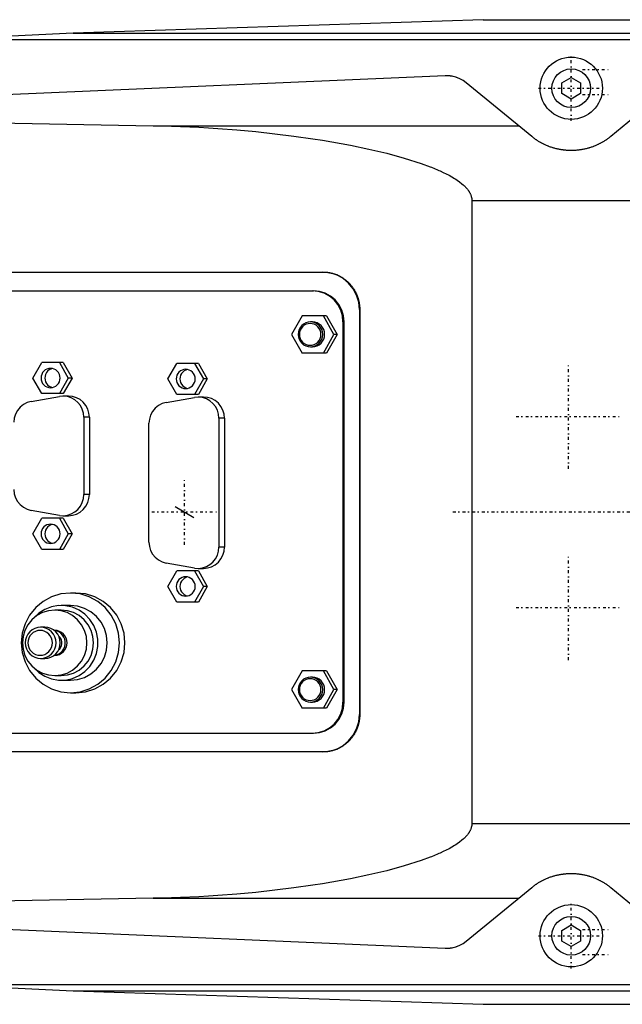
# Model space of a CAD drawing. Extents: x -906 to 186, y -120 to 120.
# Tile 3 of 5: x -613 to -517, y -79 to 79. Entities that reach past the tile are written whole.
import ezdxf

# ---------------------------------------------------------------- set-up
doc = ezdxf.new("R2010")
doc.units = 0
doc.linetypes.add('CENTER', pattern=[1.5, 0.45, -0.5, 0.05, -0.5])
for name, color, linetype in [('AM_0', 7, 'CONTINUOUS'), ('AM_10', 7, 'CONTINUOUS'), ('AM_7', 7, 'CENTER')]:
    doc.layers.add(name, color=color, linetype=linetype)

msp = doc.modelspace()

# ---------------------------------------------------------------- linework, layer by layer
at = {"layer": 'AM_0', "color": 7, "linetype": 'CONTINUOUS'}
for p, q in [((-539.11, 79), (-604.88, 76.83)), ((-539.11, 79), (-407, 79)), ((-604.88, 76.83), (-625.92, 75.83)), ((-604.88, 76.83), (-388.61, 76.83)), ((-625.92, 75.83), (-384.85, 75.83)), ((-545.22, 70), (-775.22, 60)), ((-526.5, 68.87), (-525, 69.73)), ((-525, 69.73), (-523.5, 68.87)), ((-531.34, 60.27), (-541.83, 68.87)), ((-526.5, 67.13), (-526.5, 68.87)), ((-523.5, 68.87), (-523.5, 67.13)), ((-508.17, 68.87), (-518.66, 60.27)), ((-525, 66.27), (-526.5, 67.13)), ((-523.5, 67.13), (-525, 66.27)), ((-689.33, 63.73), (-592.03, 61.98)), ((-592.03, 61.98), (-533.43, 61.98)), ((-540.94, 50), (-413.33, 50)), ((-540.94, 50), (-540.94, -50)), ((-661.38, 38.5), (-564.78, 38.5)), ((-660.08, 35.5), (-566.35, 35.5)), ((-558.96, 32.5), (-558.91, 32.5)), ((-558.96, 32.5), (-558.96, -32.5)), ((-558.91, 32.5), (-558.91, -32.5)), ((-568.17, 31.5), (-569.87, 28.5)), ((-564.27, 31.5), (-568.17, 31.5)), ((-566.51, 30.5), (-566.82, 30.5)), ((-563.05, 28.5), (-564.75, 31.5)), ((-564.27, 31.5), (-562.56, 28.5)), ((-561.6, 30.5), (-561.6, -30.5)), ((-561.6, 30.5), (-561.42, 30.5)), ((-561.42, -30.5), (-561.42, 30.5)), ((-569.87, 28.5), (-568.17, 25.5)), ((-564.75, 25.5), (-563.05, 28.5)), ((-562.56, 28.5), (-564.27, 25.5)), ((-562.56, 28.5), (-563.05, 28.5)), ((-564.27, 25.5), (-568.17, 25.5)), ((-566.82, 26.5), (-566.51, 26.5)), ((-611.33, 21.5), (-609.91, 24)), ((-606.46, 24), (-609.91, 24)), ((-607.07, 24), (-605.65, 21.5)), ((-606.46, 24), (-605.04, 21.5)), ((-589.67, 21.35), (-588.24, 23.85)), ((-584.79, 23.85), (-588.24, 23.85)), ((-585.4, 23.85), (-583.98, 21.35)), ((-584.79, 23.85), (-583.37, 21.35)), ((-609.91, 19), (-611.33, 21.5)), ((-605.65, 21.5), (-607.07, 19)), ((-605.04, 21.5), (-606.46, 19)), ((-605.04, 21.5), (-605.65, 21.5)), ((-588.24, 18.85), (-589.67, 21.35)), ((-583.98, 21.35), (-585.4, 18.85)), ((-583.37, 21.35), (-584.79, 18.85)), ((-583.37, 21.35), (-583.98, 21.35)), ((-606.46, 19), (-609.91, 19)), ((-611.61, 17.74), (-607.08, 18.55)), ((-605.62, 18.6), (-606.5, 18.6)), ((-589.95, 17.59), (-585.42, 18.4)), ((-584.79, 18.85), (-588.24, 18.85)), ((-583.95, 18.45), (-584.84, 18.45)), ((-603.15, 15.2), (-603.15, 2.8)), ((-602.27, 15.2), (-603.15, 15.2)), ((-602.27, 15.2), (-602.27, 2.8)), ((-592.71, -4.84), (-592.71, 14.24)), ((-581.49, 15.05), (-581.49, -5.65)), ((-580.6, 15.05), (-581.49, 15.05)), ((-580.6, 15.05), (-580.6, -5.65)), ((-602.27, 2.8), (-603.15, 2.8)), ((-607.08, -0.55), (-611.61, 0.26)), ((-611.33, -3.5), (-609.91, -1)), ((-606.46, -1), (-609.91, -1)), ((-607.07, -1), (-605.65, -3.5)), ((-606.5, -0.6), (-605.62, -0.6)), ((-606.46, -1), (-605.04, -3.5)), ((-609.91, -6), (-611.33, -3.5)), ((-605.65, -3.5), (-607.07, -6)), ((-605.04, -3.5), (-606.46, -6)), ((-605.04, -3.5), (-605.65, -3.5)), ((-606.46, -6), (-609.91, -6)), ((-580.6, -5.65), (-581.49, -5.65)), ((-585.42, -9), (-589.95, -8.19)), ((-589.67, -11.95), (-588.24, -9.45)), ((-584.79, -9.45), (-588.24, -9.45)), ((-585.4, -9.45), (-583.98, -11.95)), ((-584.84, -9.05), (-583.95, -9.05)), ((-584.79, -9.45), (-583.37, -11.95)), ((-588.24, -14.45), (-589.67, -11.95)), ((-583.98, -11.95), (-585.4, -14.45)), ((-583.37, -11.95), (-584.79, -14.45)), ((-583.37, -11.95), (-583.98, -11.95)), ((-604.43, -13), (-605.3, -13)), ((-606.78, -15.75), (-607.82, -15.75)), ((-605.3, -15), (-606.78, -15)), ((-584.79, -14.45), (-588.24, -14.45)), ((-609.4, -18.5), (-610.08, -18.5)), ((-607.82, -19), (-607.92, -19)), ((-610.08, -23.5), (-609.4, -23.5)), ((-607.92, -23), (-607.82, -23)), ((-607.82, -26.25), (-606.78, -26.25)), ((-568.17, -25.5), (-569.87, -28.5)), ((-564.27, -25.5), (-568.17, -25.5)), ((-566.51, -26.5), (-566.82, -26.5)), ((-563.05, -28.5), (-564.75, -25.5)), ((-564.27, -25.5), (-562.56, -28.5)), ((-606.78, -27), (-605.3, -27)), ((-605.3, -29), (-604.43, -29)), ((-569.87, -28.5), (-568.17, -31.5)), ((-564.75, -31.5), (-563.05, -28.5)), ((-562.56, -28.5), (-564.27, -31.5)), ((-562.56, -28.5), (-563.05, -28.5)), ((-564.27, -31.5), (-568.17, -31.5)), ((-566.82, -30.5), (-566.51, -30.5)), ((-561.6, -30.5), (-561.42, -30.5)), ((-558.96, -32.5), (-558.91, -32.5)), ((-660.08, -35.5), (-566.35, -35.5)), ((-564.78, -38.5), (-661.38, -38.5)), ((-540.94, -50), (-413.33, -50)), ((-775.22, -60), (-545.22, -70)), ((-541.83, -68.87), (-531.34, -60.27)), ((-518.66, -60.27), (-508.17, -68.87)), ((-592.03, -61.98), (-689.33, -63.73)), ((-592.03, -61.98), (-533.43, -61.98)), ((-526.5, -67.13), (-525, -66.27)), ((-525, -66.27), (-523.5, -67.13)), ((-526.5, -68.87), (-526.5, -67.13)), ((-523.5, -67.13), (-523.5, -68.87)), ((-525, -69.73), (-526.5, -68.87)), ((-523.5, -68.87), (-525, -69.73)), ((-625.92, -75.83), (-604.88, -76.83)), ((-625.92, -75.83), (-384.85, -75.83)), ((-604.88, -76.83), (-388.61, -76.83)), ((-604.88, -76.83), (-539.11, -79)), ((-539.11, -79), (-407, -79))]:
    msp.add_line(p, q, dxfattribs=at)
for points in [[(-558.96, 32.5), (-559.07, 33.67), (-559.41, 34.8), (-559.96, 35.83), (-560.69, 36.74), (-561.59, 37.49), (-562.61, 38.04), (-563.72, 38.38), (-564.87, 38.5)], [(-561.6, 30.5), (-561.69, 31.48), (-561.97, 32.41), (-562.43, 33.28), (-563.04, 34.04), (-563.78, 34.66), (-564.63, 35.12), (-565.56, 35.4), (-566.52, 35.5)], [(-561.42, 30.5), (-561.52, 31.48), (-561.8, 32.41), (-562.25, 33.28), (-562.86, 34.04), (-563.61, 34.66), (-564.46, 35.12), (-565.38, 35.4), (-566.35, 35.5)], [(-566.51, 26.5), (-566.13, 26.54), (-565.76, 26.65), (-565.42, 26.84), (-565.12, 27.09), (-564.88, 27.39), (-564.69, 27.73), (-564.58, 28.11), (-564.54, 28.5), (-564.58, 28.89), (-564.69, 29.27), (-564.88, 29.61), (-565.12, 29.91), (-565.42, 30.16), (-565.76, 30.35), (-566.13, 30.46), (-566.51, 30.5)], [(-608.19, 23.02), (-608.47, 22.93), (-608.73, 22.79), (-608.96, 22.59), (-609.15, 22.36), (-609.29, 22.09), (-609.38, 21.8), (-609.41, 21.5), (-609.38, 21.2), (-609.29, 20.91), (-609.15, 20.64), (-608.96, 20.41), (-608.73, 20.21), (-608.47, 20.07), (-608.19, 19.98)], [(-586.52, 22.87), (-586.8, 22.78), (-587.07, 22.64), (-587.3, 22.44), (-587.49, 22.21), (-587.63, 21.94), (-587.71, 21.65), (-587.74, 21.35), (-587.71, 21.05), (-587.63, 20.76), (-587.49, 20.49), (-587.3, 20.26), (-587.07, 20.06), (-586.8, 19.92), (-586.52, 19.83)], [(-611.61, 17.74), (-612.26, 17.55), (-612.85, 17.24), (-613.37, 16.82), (-613.8, 16.3), (-614.12, 15.71), (-614.31, 15.06), (-614.38, 14.39)], [(-603.15, 15.2), (-603.22, 15.85), (-603.4, 16.48), (-603.7, 17.07), (-604.11, 17.58), (-604.61, 18), (-605.18, 18.32), (-605.79, 18.52), (-606.44, 18.6), (-607.08, 18.55)], [(-602.27, 15.2), (-602.33, 15.86), (-602.52, 16.5), (-602.83, 17.09), (-603.25, 17.6), (-603.76, 18.03), (-604.33, 18.34), (-604.96, 18.53), (-605.62, 18.6)], [(-589.95, 17.59), (-590.59, 17.4), (-591.18, 17.09), (-591.7, 16.67), (-592.13, 16.15), (-592.45, 15.56), (-592.65, 14.91), (-592.71, 14.24)], [(-581.49, 15.05), (-581.55, 15.7), (-581.74, 16.33), (-582.04, 16.92), (-582.45, 17.43), (-582.94, 17.85), (-583.51, 18.17), (-584.13, 18.37), (-584.77, 18.45), (-585.42, 18.4)], [(-580.6, 15.05), (-580.67, 15.71), (-580.86, 16.35), (-581.17, 16.94), (-581.58, 17.45), (-582.09, 17.88), (-582.67, 18.19), (-583.3, 18.38), (-583.95, 18.45)], [(-614.38, 3.61), (-614.31, 2.94), (-614.12, 2.29), (-613.8, 1.7), (-613.37, 1.18), (-612.85, 0.76), (-612.26, 0.45), (-611.61, 0.26)], [(-607.08, -0.55), (-606.44, -0.6), (-605.79, -0.52), (-605.18, -0.32), (-604.61, 0), (-604.11, 0.42), (-603.7, 0.93), (-603.4, 1.52), (-603.22, 2.15), (-603.15, 2.8)], [(-605.62, -0.6), (-604.96, -0.53), (-604.33, -0.34), (-603.76, -0.03), (-603.25, 0.4), (-602.83, 0.91), (-602.52, 1.5), (-602.33, 2.14), (-602.27, 2.8)], [(-608.19, -1.98), (-608.47, -2.07), (-608.73, -2.21), (-608.96, -2.41), (-609.15, -2.64), (-609.29, -2.91), (-609.38, -3.2), (-609.41, -3.5), (-609.38, -3.8), (-609.29, -4.09), (-609.15, -4.36), (-608.96, -4.59), (-608.73, -4.79), (-608.47, -4.93), (-608.19, -5.02)], [(-592.71, -4.84), (-592.65, -5.51), (-592.45, -6.16), (-592.13, -6.75), (-591.7, -7.27), (-591.18, -7.69), (-590.59, -8), (-589.95, -8.19)], [(-585.42, -9), (-584.77, -9.05), (-584.13, -8.97), (-583.51, -8.77), (-582.94, -8.45), (-582.45, -8.03), (-582.04, -7.52), (-581.74, -6.93), (-581.55, -6.3), (-581.49, -5.65)], [(-583.95, -9.05), (-583.3, -8.98), (-582.67, -8.79), (-582.09, -8.48), (-581.58, -8.05), (-581.17, -7.54), (-580.86, -6.95), (-580.67, -6.31), (-580.6, -5.65)], [(-586.52, -10.43), (-586.8, -10.52), (-587.07, -10.66), (-587.3, -10.86), (-587.49, -11.09), (-587.63, -11.36), (-587.71, -11.65), (-587.74, -11.95), (-587.71, -12.25), (-587.63, -12.54), (-587.49, -12.81), (-587.3, -13.04), (-587.07, -13.24), (-586.8, -13.38), (-586.52, -13.47)], [(-604.43, -29), (-602.9, -28.85), (-601.42, -28.39), (-600.06, -27.65), (-598.86, -26.66), (-597.88, -25.44), (-597.16, -24.06), (-596.71, -22.56), (-596.56, -21), (-596.71, -19.44), (-597.16, -17.94), (-597.88, -16.56), (-598.86, -15.34), (-600.06, -14.35), (-601.42, -13.61), (-602.9, -13.15), (-604.43, -13)], [(-611.23, -24.95), (-610.39, -25.75), (-609.43, -26.36), (-608.36, -26.78), (-607.23, -26.98), (-606.09, -26.96), (-604.97, -26.71), (-603.92, -26.25), (-602.98, -25.59), (-602.18, -24.77), (-601.55, -23.8), (-601.12, -22.72), (-600.9, -21.58), (-600.9, -20.42), (-601.12, -19.28), (-601.55, -18.2), (-602.18, -17.23), (-602.98, -16.41), (-603.92, -15.75), (-604.97, -15.29), (-606.09, -15.04), (-607.23, -15.02), (-608.36, -15.22), (-609.43, -15.64), (-610.39, -16.25), (-611.23, -17.05)], [(-606.78, -26.25), (-605.77, -26.15), (-604.8, -25.85), (-603.91, -25.37), (-603.12, -24.71), (-602.48, -23.92), (-602, -23.01), (-601.71, -22.02), (-601.61, -21), (-601.71, -19.98), (-602, -18.99), (-602.48, -18.08), (-603.12, -17.29), (-603.91, -16.63), (-604.8, -16.15), (-605.77, -15.85), (-606.78, -15.75)], [(-605.3, -27), (-604.15, -26.88), (-603.04, -26.54), (-602.02, -25.99), (-601.12, -25.24), (-600.39, -24.33), (-599.84, -23.3), (-599.51, -22.17), (-599.39, -21), (-599.51, -19.83), (-599.84, -18.7), (-600.39, -17.67), (-601.12, -16.76), (-602.02, -16.01), (-603.04, -15.46), (-604.15, -15.12), (-605.3, -15)], [(-609.4, -23.5), (-608.92, -23.45), (-608.46, -23.31), (-608.03, -23.08), (-607.66, -22.77), (-607.35, -22.39), (-607.13, -21.96), (-606.99, -21.49), (-606.94, -21), (-606.99, -20.51), (-607.13, -20.04), (-607.35, -19.61), (-607.66, -19.23), (-608.03, -18.92), (-608.46, -18.69), (-608.92, -18.55), (-609.4, -18.5)], [(-607.91, -22.99), (-607.53, -22.91), (-607.18, -22.76), (-606.86, -22.54), (-606.59, -22.26), (-606.38, -21.94), (-606.23, -21.58), (-606.16, -21.2), (-606.16, -20.8), (-606.23, -20.42), (-606.38, -20.06), (-606.59, -19.74), (-606.86, -19.46), (-607.18, -19.24), (-607.53, -19.09), (-607.91, -19.01)], [(-607.82, -23), (-607.44, -22.96), (-607.07, -22.85), (-606.73, -22.66), (-606.43, -22.41), (-606.18, -22.11), (-606, -21.77), (-605.89, -21.39), (-605.85, -21), (-605.89, -20.61), (-606, -20.23), (-606.18, -19.89), (-606.43, -19.59), (-606.73, -19.34), (-607.07, -19.15), (-607.44, -19.04), (-607.82, -19)], [(-607.21, -22.14), (-607.01, -21.94), (-606.86, -21.69), (-606.75, -21.43), (-606.7, -21.14), (-606.7, -20.86), (-606.75, -20.57), (-606.86, -20.31), (-607.01, -20.06), (-607.21, -19.86)], [(-566.51, -30.5), (-566.13, -30.46), (-565.76, -30.35), (-565.42, -30.16), (-565.12, -29.91), (-564.88, -29.61), (-564.69, -29.27), (-564.58, -28.89), (-564.54, -28.5), (-564.58, -28.11), (-564.69, -27.73), (-564.88, -27.39), (-565.12, -27.09), (-565.42, -26.84), (-565.76, -26.65), (-566.13, -26.54), (-566.51, -26.5)], [(-566.52, -35.5), (-565.56, -35.4), (-564.63, -35.12), (-563.78, -34.66), (-563.04, -34.04), (-562.43, -33.28), (-561.97, -32.41), (-561.69, -31.48), (-561.6, -30.5)], [(-566.35, -35.5), (-565.38, -35.4), (-564.46, -35.12), (-563.61, -34.66), (-562.86, -34.04), (-562.25, -33.28), (-561.8, -32.41), (-561.52, -31.48), (-561.42, -30.5)], [(-564.87, -38.5), (-563.72, -38.38), (-562.61, -38.04), (-561.59, -37.49), (-560.69, -36.74), (-559.96, -35.83), (-559.41, -34.8), (-559.07, -33.67), (-558.96, -32.5)]]:
    msp.add_lwpolyline(points, dxfattribs=at)
for points in [[(-566.82, 30.5), (-567.2, 30.46), (-567.57, 30.35), (-567.91, 30.16), (-568.21, 29.91), (-568.45, 29.61), (-568.64, 29.27), (-568.75, 28.89), (-568.79, 28.5), (-568.75, 28.11), (-568.64, 27.73), (-568.45, 27.39), (-568.21, 27.09), (-567.91, 26.84), (-567.57, 26.65), (-567.2, 26.54), (-566.82, 26.5), (-566.43, 26.54), (-566.06, 26.65), (-565.72, 26.84), (-565.42, 27.09), (-565.18, 27.39), (-565, 27.73), (-564.88, 28.11), (-564.85, 28.5), (-564.88, 28.89), (-565, 29.27), (-565.18, 29.61), (-565.42, 29.91), (-565.72, 30.16), (-566.06, 30.35), (-566.43, 30.46)], [(-566.86, 26.75), (-566.52, 26.78), (-566.2, 26.88), (-565.9, 27.04), (-565.64, 27.26), (-565.43, 27.53), (-565.27, 27.83), (-565.17, 28.16), (-565.14, 28.5), (-565.17, 28.84), (-565.27, 29.17), (-565.43, 29.47), (-565.64, 29.74), (-565.9, 29.96), (-566.2, 30.12), (-566.52, 30.22), (-566.86, 30.25), (-567.2, 30.22), (-567.52, 30.12), (-567.82, 29.96), (-568.08, 29.74), (-568.29, 29.47), (-568.45, 29.17), (-568.55, 28.84), (-568.58, 28.5), (-568.55, 28.16), (-568.45, 27.83), (-568.29, 27.53), (-568.08, 27.26), (-567.82, 27.04), (-567.52, 26.88), (-567.2, 26.78)], [(-608.49, 23.05), (-608.79, 23.02), (-609.07, 22.93), (-609.34, 22.79), (-609.57, 22.6), (-609.76, 22.36), (-609.9, 22.09), (-609.99, 21.8), (-610.02, 21.5), (-609.99, 21.2), (-609.9, 20.91), (-609.76, 20.64), (-609.57, 20.4), (-609.34, 20.21), (-609.07, 20.07), (-608.79, 19.98), (-608.49, 19.95), (-608.19, 19.98), (-607.9, 20.07), (-607.64, 20.21), (-607.41, 20.4), (-607.22, 20.64), (-607.08, 20.91), (-606.99, 21.2), (-606.96, 21.5), (-606.99, 21.8), (-607.08, 22.09), (-607.22, 22.36), (-607.41, 22.6), (-607.64, 22.79), (-607.9, 22.93), (-608.19, 23.02)], [(-586.82, 22.9), (-587.12, 22.87), (-587.41, 22.78), (-587.67, 22.64), (-587.9, 22.45), (-588.09, 22.21), (-588.23, 21.94), (-588.32, 21.65), (-588.35, 21.35), (-588.32, 21.05), (-588.23, 20.76), (-588.09, 20.49), (-587.9, 20.25), (-587.67, 20.06), (-587.41, 19.92), (-587.12, 19.83), (-586.82, 19.8), (-586.53, 19.83), (-586.24, 19.92), (-585.98, 20.06), (-585.74, 20.25), (-585.55, 20.49), (-585.41, 20.76), (-585.33, 21.05), (-585.3, 21.35), (-585.33, 21.65), (-585.41, 21.94), (-585.55, 22.21), (-585.74, 22.45), (-585.98, 22.64), (-586.24, 22.78), (-586.53, 22.87)], [(-608.49, -1.95), (-608.79, -1.98), (-609.07, -2.07), (-609.34, -2.21), (-609.57, -2.4), (-609.76, -2.64), (-609.9, -2.91), (-609.99, -3.2), (-610.02, -3.5), (-609.99, -3.8), (-609.9, -4.09), (-609.76, -4.36), (-609.57, -4.6), (-609.34, -4.79), (-609.07, -4.93), (-608.79, -5.02), (-608.49, -5.05), (-608.19, -5.02), (-607.9, -4.93), (-607.64, -4.79), (-607.41, -4.6), (-607.22, -4.36), (-607.08, -4.09), (-606.99, -3.8), (-606.96, -3.5), (-606.99, -3.2), (-607.08, -2.91), (-607.22, -2.64), (-607.41, -2.4), (-607.64, -2.21), (-607.9, -2.07), (-608.19, -1.98)], [(-586.82, -10.4), (-587.12, -10.43), (-587.41, -10.52), (-587.67, -10.66), (-587.9, -10.85), (-588.09, -11.09), (-588.23, -11.36), (-588.32, -11.65), (-588.35, -11.95), (-588.32, -12.25), (-588.23, -12.54), (-588.09, -12.81), (-587.9, -13.05), (-587.67, -13.24), (-587.41, -13.38), (-587.12, -13.47), (-586.82, -13.5), (-586.53, -13.47), (-586.24, -13.38), (-585.98, -13.24), (-585.74, -13.05), (-585.55, -12.81), (-585.41, -12.54), (-585.33, -12.25), (-585.3, -11.95), (-585.33, -11.65), (-585.41, -11.36), (-585.55, -11.09), (-585.74, -10.85), (-585.98, -10.66), (-586.24, -10.52), (-586.53, -10.43)], [(-605.3, -29), (-603.77, -28.85), (-602.29, -28.39), (-600.93, -27.65), (-599.73, -26.66), (-598.75, -25.44), (-598.02, -24.06), (-597.58, -22.56), (-597.42, -21), (-597.58, -19.44), (-598.02, -17.94), (-598.75, -16.56), (-599.73, -15.34), (-600.93, -14.35), (-602.29, -13.61), (-603.77, -13.15), (-605.3, -13), (-606.84, -13.15), (-608.32, -13.61), (-609.68, -14.35), (-610.87, -15.34), (-611.85, -16.56), (-612.58, -17.94), (-613.03, -19.44), (-613.18, -21), (-613.03, -22.56), (-612.58, -24.06), (-611.85, -25.44), (-610.87, -26.66), (-609.68, -27.65), (-608.32, -28.39), (-606.84, -28.85)], [(-607.82, -26.25), (-606.81, -26.15), (-605.84, -25.85), (-604.95, -25.37), (-604.16, -24.71), (-603.52, -23.92), (-603.04, -23.01), (-602.75, -22.02), (-602.65, -21), (-602.75, -19.98), (-603.04, -18.99), (-603.52, -18.08), (-604.16, -17.29), (-604.95, -16.63), (-605.84, -16.15), (-606.81, -15.85), (-607.82, -15.75), (-608.83, -15.85), (-609.8, -16.15), (-610.69, -16.63), (-611.48, -17.29), (-612.12, -18.08), (-612.6, -18.99), (-612.89, -19.98), (-612.99, -21), (-612.89, -22.02), (-612.6, -23.01), (-612.12, -23.92), (-611.48, -24.71), (-610.69, -25.37), (-609.8, -25.85), (-608.83, -26.15)], [(-610.08, -23.5), (-609.6, -23.45), (-609.14, -23.31), (-608.71, -23.08), (-608.34, -22.77), (-608.03, -22.39), (-607.8, -21.96), (-607.66, -21.49), (-607.62, -21), (-607.66, -20.51), (-607.8, -20.04), (-608.03, -19.61), (-608.34, -19.23), (-608.71, -18.92), (-609.14, -18.69), (-609.6, -18.55), (-610.08, -18.5), (-610.56, -18.55), (-611.02, -18.69), (-611.45, -18.92), (-611.82, -19.23), (-612.13, -19.61), (-612.35, -20.04), (-612.49, -20.51), (-612.54, -21), (-612.49, -21.49), (-612.35, -21.96), (-612.13, -22.39), (-611.82, -22.77), (-611.45, -23.08), (-611.02, -23.31), (-610.56, -23.45)], [(-610.16, -19), (-610.55, -19.04), (-610.92, -19.15), (-611.26, -19.34), (-611.56, -19.59), (-611.8, -19.89), (-611.98, -20.23), (-612.1, -20.61), (-612.13, -21), (-612.1, -21.39), (-611.98, -21.77), (-611.8, -22.11), (-611.56, -22.41), (-611.26, -22.66), (-610.92, -22.85), (-610.55, -22.96), (-610.16, -23), (-609.78, -22.96), (-609.41, -22.85), (-609.07, -22.66), (-608.77, -22.41), (-608.53, -22.11), (-608.35, -21.77), (-608.23, -21.39), (-608.2, -21), (-608.23, -20.61), (-608.35, -20.23), (-608.53, -19.89), (-608.77, -19.59), (-609.07, -19.34), (-609.41, -19.15), (-609.78, -19.04)], [(-566.82, -26.5), (-567.2, -26.54), (-567.57, -26.65), (-567.91, -26.84), (-568.21, -27.09), (-568.45, -27.39), (-568.64, -27.73), (-568.75, -28.11), (-568.79, -28.5), (-568.75, -28.89), (-568.64, -29.27), (-568.45, -29.61), (-568.21, -29.91), (-567.91, -30.16), (-567.57, -30.35), (-567.2, -30.46), (-566.82, -30.5), (-566.43, -30.46), (-566.06, -30.35), (-565.72, -30.16), (-565.42, -29.91), (-565.18, -29.61), (-565, -29.27), (-564.88, -28.89), (-564.85, -28.5), (-564.88, -28.11), (-565, -27.73), (-565.18, -27.39), (-565.42, -27.09), (-565.72, -26.84), (-566.06, -26.65), (-566.43, -26.54)], [(-566.86, -30.25), (-566.52, -30.22), (-566.2, -30.12), (-565.9, -29.96), (-565.64, -29.74), (-565.43, -29.47), (-565.27, -29.17), (-565.17, -28.84), (-565.14, -28.5), (-565.17, -28.16), (-565.27, -27.83), (-565.43, -27.53), (-565.64, -27.26), (-565.9, -27.04), (-566.2, -26.88), (-566.52, -26.78), (-566.86, -26.75), (-567.2, -26.78), (-567.52, -26.88), (-567.82, -27.04), (-568.08, -27.26), (-568.29, -27.53), (-568.45, -27.83), (-568.55, -28.16), (-568.58, -28.5), (-568.55, -28.84), (-568.45, -29.17), (-568.29, -29.47), (-568.08, -29.74), (-567.82, -29.96), (-567.52, -30.12), (-567.2, -30.22)]]:
    msp.add_lwpolyline(points, close=True, dxfattribs=at)
for points in [[(-541.83, 68.87, 0), (-542.32, 69.22, 0), (-542.95, 69.56, 0), (-543.13, 69.64, 0), (-543.32, 69.71, 0), (-543.42, 69.74, 0), (-543.52, 69.77, 0), (-543.71, 69.83, 0), (-543.91, 69.88, 0), (-544.11, 69.92, 0), (-544.22, 69.94, 0), (-544.26, 69.94, 0), (-544.29, 69.95, 0), (-544.31, 69.95, 0), (-544.32, 69.95, 0), (-544.36, 69.96, 0), (-544.39, 69.96, 0), (-544.42, 69.97, 0), (-544.46, 69.97, 0), (-544.49, 69.97, 0), (-544.51, 69.98, 0), (-544.52, 69.98, 0), (-544.56, 69.98, 0), (-544.59, 69.98, 0), (-544.61, 69.98, 0), (-544.63, 69.99, 0), (-544.66, 69.99, 0), (-544.69, 69.99, 0), (-544.71, 69.99, 0), (-544.73, 69.99, 0), (-544.76, 69.99, 0), (-544.78, 70, 0), (-544.79, 70, 0), (-544.79, 70, 0), (-544.79, 70, 0), (-544.8, 70, 0), (-544.8, 70, 0), (-544.81, 70, 0), (-544.81, 70, 0), (-544.82, 70, 0), (-544.83, 70, 0), (-544.83, 70, 0), (-544.83, 70, 0), (-544.84, 70, 0), (-544.84, 70, 0), (-544.85, 70, 0), (-544.85, 70, 0), (-544.86, 70, 0), (-544.86, 70, 0), (-544.87, 70, 0), (-544.87, 70, 0), (-544.88, 70, 0), (-544.88, 70, 0), (-544.89, 70, 0), (-544.89, 70, 0), (-544.9, 70, 0), (-544.9, 70, 0), (-544.9, 70, 0), (-544.91, 70, 0), (-544.91, 70, 0), (-544.92, 70, 0), (-544.92, 70, 0), (-544.93, 70, 0), (-544.93, 70, 0), (-544.93, 70, 0), (-544.94, 70, 0), (-544.94, 70, 0), (-544.95, 70, 0), (-544.96, 70, 0), (-544.96, 70, 0), (-544.96, 70, 0), (-544.97, 70, 0), (-544.97, 70, 0), (-544.98, 70, 0), (-544.98, 70, 0), (-544.99, 70, 0), (-544.99, 70, 0), (-545, 70, 0), (-545, 70, 0), (-545.01, 70, 0), (-545.01, 70, 0), (-545.02, 70, 0), (-545.02, 70, 0), (-545.03, 70, 0), (-545.03, 70, 0), (-545.03, 70, 0), (-545.04, 70, 0), (-545.05, 70, 0), (-545.05, 70, 0), (-545.06, 70, 0), (-545.06, 70, 0), (-545.07, 70, 0), (-545.07, 70, 0), (-545.07, 70, 0), (-545.08, 70, 0), (-545.08, 70, 0), (-545.09, 70, 0), (-545.1, 70, 0), (-545.1, 70, 0), (-545.1, 70, 0), (-545.11, 70, 0), (-545.11, 70, 0), (-545.12, 70, 0), (-545.12, 70, 0), (-545.12, 70, 0), (-545.13, 70, 0), (-545.13, 70, 0), (-545.14, 70, 0), (-545.14, 70, 0), (-545.15, 70, 0), (-545.15, 70, 0), (-545.16, 70, 0), (-545.16, 70, 0), (-545.17, 70, 0), (-545.17, 70, 0), (-545.17, 70, 0), (-545.18, 70, 0), (-545.19, 70, 0), (-545.19, 70, 0), (-545.2, 70, 0), (-545.2, 70, 0), (-545.2, 70, 0), (-545.21, 70, 0), (-545.21, 70, 0), (-545.22, 70, 0)], [(-592.03, 61.98, 0), (-590.59, 61.96, 0), (-587.67, 61.87, 0), (-584.69, 61.74, 0), (-583.19, 61.65, 0), (-581.68, 61.55, 0), (-578.64, 61.32, 0), (-575.58, 61.04, 0), (-572.52, 60.71, 0), (-569.46, 60.33, 0), (-566.41, 59.9, 0), (-564.9, 59.66, 0), (-563.39, 59.41, 0), (-560.41, 58.86, 0), (-557.47, 58.25, 0), (-554.59, 57.57, 0), (-551.78, 56.8, 0), (-549.05, 55.93, 0), (-547.64, 55.41, 0), (-547.41, 55.32, 0), (-546.93, 55.13, 0), (-546.46, 54.93, 0), (-546.22, 54.82, 0), (-545.99, 54.72, 0), (-545.52, 54.5, 0), (-545.06, 54.27, 0), (-544.6, 54.03, 0), (-544.16, 53.79, 0), (-543.73, 53.53, 0), (-543.52, 53.39, 0), (-543.31, 53.26, 0), (-542.91, 52.97, 0), (-542.53, 52.67, 0), (-542.32, 52.49, 0), (-542.26, 52.44, 0), (-542.2, 52.38, 0), (-542.17, 52.36, 0), (-542.14, 52.33, 0), (-542.08, 52.27, 0), (-542.03, 52.21, 0), (-541.97, 52.15, 0), (-541.91, 52.09, 0), (-541.86, 52.03, 0), (-541.83, 52, 0), (-541.8, 51.97, 0), (-541.74, 51.91, 0), (-541.69, 51.84, 0), (-541.64, 51.78, 0), (-541.58, 51.71, 0), (-541.53, 51.64, 0), (-541.51, 51.61, 0), (-541.48, 51.57, 0), (-541.44, 51.5, 0), (-541.39, 51.43, 0), (-541.37, 51.4, 0), (-541.35, 51.36, 0), (-541.3, 51.29, 0), (-541.26, 51.21, 0), (-541.24, 51.18, 0), (-541.22, 51.14, 0), (-541.19, 51.06, 0), (-541.15, 50.99, 0), (-541.12, 50.91, 0), (-541.09, 50.83, 0), (-541.06, 50.76, 0), (-541.05, 50.72, 0), (-541.04, 50.68, 0), (-541.02, 50.6, 0), (-541, 50.52, 0), (-540.98, 50.44, 0), (-540.96, 50.36, 0), (-540.95, 50.28, 0), (-540.95, 50.24, 0), (-540.94, 50.2, 0), (-540.94, 50.12, 0), (-540.94, 50.04, 0), (-540.94, 50, 0)], [(-518.66, 60.27, 0), (-518.7, 60.24, 0), (-518.77, 60.18, 0), (-518.85, 60.12, 0), (-518.89, 60.09, 0), (-518.93, 60.06, 0), (-519.01, 59.99, 0), (-519.09, 59.93, 0), (-519.18, 59.87, 0), (-519.27, 59.8, 0), (-519.37, 59.74, 0), (-519.41, 59.71, 0), (-519.46, 59.67, 0), (-519.56, 59.61, 0), (-519.66, 59.55, 0), (-519.76, 59.48, 0), (-519.86, 59.42, 0), (-519.97, 59.36, 0), (-520.02, 59.33, 0), (-520.07, 59.3, 0), (-520.18, 59.24, 0), (-520.29, 59.18, 0), (-520.34, 59.15, 0), (-520.4, 59.12, 0), (-520.51, 59.07, 0), (-520.61, 59.01, 0), (-520.67, 58.99, 0), (-520.72, 58.96, 0), (-520.83, 58.91, 0), (-520.95, 58.86, 0), (-521.06, 58.81, 0), (-521.18, 58.76, 0), (-521.3, 58.71, 0), (-521.36, 58.69, 0), (-521.42, 58.66, 0), (-521.54, 58.62, 0), (-521.67, 58.57, 0), (-521.79, 58.53, 0), (-521.92, 58.49, 0), (-522.05, 58.44, 0), (-522.12, 58.42, 0), (-522.19, 58.4, 0), (-522.32, 58.37, 0), (-522.45, 58.33, 0), (-522.59, 58.3, 0), (-522.72, 58.26, 0), (-522.86, 58.23, 0), (-522.93, 58.22, 0), (-523, 58.2, 0), (-523.14, 58.18, 0), (-523.28, 58.15, 0), (-523.41, 58.13, 0), (-523.55, 58.11, 0), (-523.69, 58.09, 0), (-523.76, 58.08, 0), (-523.83, 58.07, 0), (-523.97, 58.05, 0), (-524.11, 58.04, 0), (-524.25, 58.03, 0), (-524.39, 58.02, 0), (-524.53, 58.01, 0), (-524.59, 58.01, 0), (-524.66, 58.01, 0), (-524.8, 58, 0), (-524.93, 58, 0), (-525, 58, 0), (-525.07, 58, 0), (-525.2, 58, 0), (-525.34, 58.01, 0), (-525.41, 58.01, 0), (-525.47, 58.01, 0), (-525.61, 58.02, 0), (-525.75, 58.03, 0), (-525.89, 58.04, 0), (-526.03, 58.05, 0), (-526.17, 58.07, 0), (-526.24, 58.08, 0), (-526.31, 58.09, 0), (-526.45, 58.11, 0), (-526.59, 58.13, 0), (-526.72, 58.15, 0), (-526.86, 58.18, 0), (-527, 58.2, 0), (-527.07, 58.22, 0), (-527.14, 58.23, 0), (-527.28, 58.26, 0), (-527.41, 58.3, 0), (-527.55, 58.33, 0), (-527.68, 58.37, 0), (-527.81, 58.4, 0), (-527.88, 58.42, 0), (-527.95, 58.44, 0), (-528.08, 58.49, 0), (-528.21, 58.53, 0), (-528.33, 58.57, 0), (-528.46, 58.62, 0), (-528.58, 58.66, 0), (-528.64, 58.69, 0), (-528.7, 58.71, 0), (-528.82, 58.76, 0), (-528.94, 58.81, 0), (-529.05, 58.86, 0), (-529.17, 58.91, 0), (-529.28, 58.96, 0), (-529.33, 58.99, 0), (-529.39, 59.01, 0), (-529.49, 59.07, 0), (-529.6, 59.12, 0), (-529.66, 59.15, 0), (-529.71, 59.18, 0), (-529.82, 59.24, 0), (-529.93, 59.3, 0), (-529.98, 59.33, 0), (-530.03, 59.36, 0), (-530.14, 59.42, 0), (-530.24, 59.48, 0), (-530.34, 59.55, 0), (-530.44, 59.61, 0), (-530.54, 59.67, 0), (-530.59, 59.71, 0), (-530.63, 59.74, 0), (-530.73, 59.8, 0), (-530.82, 59.87, 0), (-530.91, 59.93, 0), (-530.99, 59.99, 0), (-531.07, 60.06, 0), (-531.11, 60.09, 0), (-531.15, 60.12, 0), (-531.23, 60.18, 0), (-531.3, 60.24, 0), (-531.34, 60.27, 0)], [(-564.78, 38.5, 0), (-564.74, 38.5, 0), (-564.66, 38.5, 0), (-564.58, 38.5, 0), (-564.53, 38.49, 0), (-564.49, 38.49, 0), (-564.41, 38.49, 0), (-564.33, 38.48, 0), (-564.24, 38.47, 0), (-564.16, 38.47, 0), (-564.07, 38.46, 0), (-564.03, 38.45, 0), (-563.99, 38.45, 0), (-563.91, 38.43, 0), (-563.82, 38.42, 0), (-563.74, 38.4, 0), (-563.65, 38.39, 0), (-563.57, 38.37, 0), (-563.53, 38.36, 0), (-563.49, 38.35, 0), (-563.4, 38.33, 0), (-563.32, 38.31, 0), (-563.28, 38.3, 0), (-563.23, 38.29, 0), (-563.15, 38.26, 0), (-563.07, 38.24, 0), (-563.03, 38.23, 0), (-562.98, 38.21, 0), (-562.9, 38.18, 0), (-562.82, 38.16, 0), (-562.74, 38.12, 0), (-562.66, 38.09, 0), (-562.58, 38.06, 0), (-562.54, 38.04, 0), (-562.5, 38.03, 0), (-562.42, 37.99, 0), (-562.34, 37.95, 0), (-562.26, 37.92, 0), (-562.18, 37.88, 0), (-562.1, 37.84, 0), (-562.06, 37.82, 0), (-562.03, 37.8, 0), (-561.95, 37.76, 0), (-561.87, 37.71, 0), (-561.8, 37.67, 0), (-561.73, 37.62, 0), (-561.65, 37.58, 0), (-561.62, 37.55, 0), (-561.58, 37.53, 0), (-561.51, 37.48, 0), (-561.44, 37.43, 0), (-561.37, 37.38, 0), (-561.3, 37.33, 0), (-561.23, 37.28, 0), (-561.2, 37.25, 0), (-561.16, 37.22, 0), (-561.1, 37.17, 0), (-561.03, 37.12, 0), (-560.97, 37.06, 0), (-560.9, 37, 0), (-560.84, 36.95, 0), (-560.81, 36.92, 0), (-560.78, 36.89, 0), (-560.72, 36.83, 0), (-560.66, 36.77, 0), (-560.63, 36.74, 0), (-560.6, 36.71, 0), (-560.55, 36.65, 0), (-560.49, 36.59, 0), (-560.46, 36.56, 0), (-560.43, 36.53, 0), (-560.38, 36.47, 0), (-560.32, 36.4, 0), (-560.27, 36.34, 0), (-560.21, 36.27, 0), (-560.16, 36.2, 0), (-560.14, 36.17, 0), (-560.11, 36.13, 0), (-560.06, 36.06, 0), (-560.01, 35.99, 0), (-559.96, 35.92, 0), (-559.91, 35.85, 0), (-559.86, 35.78, 0), (-559.84, 35.74, 0), (-559.82, 35.7, 0), (-559.77, 35.63, 0), (-559.73, 35.55, 0), (-559.68, 35.47, 0), (-559.64, 35.4, 0), (-559.6, 35.32, 0), (-559.58, 35.28, 0), (-559.56, 35.24, 0), (-559.52, 35.16, 0), (-559.48, 35.08, 0), (-559.45, 35, 0), (-559.41, 34.92, 0), (-559.38, 34.84, 0), (-559.36, 34.8, 0), (-559.34, 34.76, 0), (-559.31, 34.67, 0), (-559.28, 34.59, 0), (-559.25, 34.51, 0), (-559.22, 34.42, 0), (-559.19, 34.34, 0), (-559.18, 34.3, 0), (-559.17, 34.25, 0), (-559.14, 34.17, 0), (-559.12, 34.08, 0), (-559.11, 34.04, 0), (-559.1, 34, 0), (-559.08, 33.91, 0), (-559.06, 33.83, 0), (-559.05, 33.78, 0), (-559.04, 33.74, 0), (-559.02, 33.65, 0), (-559.01, 33.57, 0), (-558.99, 33.48, 0), (-558.98, 33.4, 0), (-558.97, 33.31, 0), (-558.96, 33.27, 0), (-558.95, 33.22, 0), (-558.94, 33.14, 0), (-558.94, 33.05, 0), (-558.93, 32.97, 0), (-558.92, 32.88, 0), (-558.92, 32.8, 0), (-558.92, 32.75, 0), (-558.92, 32.71, 0), (-558.91, 32.63, 0), (-558.91, 32.54, 0), (-558.91, 32.5, 0)], [(-558.91, -32.5, 0), (-558.91, -32.54, 0), (-558.91, -32.63, 0), (-558.92, -32.71, 0), (-558.92, -32.75, 0), (-558.92, -32.8, 0), (-558.92, -32.88, 0), (-558.93, -32.97, 0), (-558.94, -33.05, 0), (-558.94, -33.14, 0), (-558.95, -33.22, 0), (-558.96, -33.27, 0), (-558.97, -33.31, 0), (-558.98, -33.4, 0), (-558.99, -33.48, 0), (-559.01, -33.57, 0), (-559.02, -33.65, 0), (-559.04, -33.74, 0), (-559.05, -33.78, 0), (-559.06, -33.83, 0), (-559.08, -33.91, 0), (-559.1, -34, 0), (-559.11, -34.04, 0), (-559.12, -34.08, 0), (-559.14, -34.17, 0), (-559.17, -34.25, 0), (-559.18, -34.3, 0), (-559.19, -34.34, 0), (-559.22, -34.42, 0), (-559.25, -34.51, 0), (-559.28, -34.59, 0), (-559.31, -34.67, 0), (-559.34, -34.76, 0), (-559.36, -34.8, 0), (-559.38, -34.84, 0), (-559.41, -34.92, 0), (-559.45, -35, 0), (-559.48, -35.08, 0), (-559.52, -35.16, 0), (-559.56, -35.24, 0), (-559.58, -35.28, 0), (-559.6, -35.32, 0), (-559.64, -35.4, 0), (-559.68, -35.47, 0), (-559.73, -35.55, 0), (-559.77, -35.63, 0), (-559.82, -35.7, 0), (-559.84, -35.74, 0), (-559.86, -35.78, 0), (-559.91, -35.85, 0), (-559.96, -35.92, 0), (-560.01, -35.99, 0), (-560.06, -36.06, 0), (-560.11, -36.13, 0), (-560.14, -36.17, 0), (-560.16, -36.2, 0), (-560.21, -36.27, 0), (-560.27, -36.34, 0), (-560.32, -36.4, 0), (-560.38, -36.47, 0), (-560.43, -36.53, 0), (-560.46, -36.56, 0), (-560.49, -36.59, 0), (-560.55, -36.65, 0), (-560.6, -36.71, 0), (-560.63, -36.74, 0), (-560.66, -36.77, 0), (-560.72, -36.83, 0), (-560.78, -36.89, 0), (-560.81, -36.92, 0), (-560.84, -36.95, 0), (-560.9, -37, 0), (-560.97, -37.06, 0), (-561.03, -37.12, 0), (-561.1, -37.17, 0), (-561.16, -37.22, 0), (-561.2, -37.25, 0), (-561.23, -37.28, 0), (-561.3, -37.33, 0), (-561.37, -37.38, 0), (-561.44, -37.43, 0), (-561.51, -37.48, 0), (-561.58, -37.53, 0), (-561.62, -37.55, 0), (-561.65, -37.58, 0), (-561.73, -37.62, 0), (-561.8, -37.67, 0), (-561.87, -37.71, 0), (-561.95, -37.76, 0), (-562.03, -37.8, 0), (-562.06, -37.82, 0), (-562.1, -37.84, 0), (-562.18, -37.88, 0), (-562.26, -37.92, 0), (-562.34, -37.95, 0), (-562.42, -37.99, 0), (-562.5, -38.03, 0), (-562.54, -38.04, 0), (-562.58, -38.06, 0), (-562.66, -38.09, 0), (-562.74, -38.12, 0), (-562.82, -38.16, 0), (-562.9, -38.18, 0), (-562.98, -38.21, 0), (-563.03, -38.23, 0), (-563.07, -38.24, 0), (-563.15, -38.26, 0), (-563.23, -38.29, 0), (-563.28, -38.3, 0), (-563.32, -38.31, 0), (-563.4, -38.33, 0), (-563.49, -38.35, 0), (-563.53, -38.36, 0), (-563.57, -38.37, 0), (-563.65, -38.39, 0), (-563.74, -38.4, 0), (-563.82, -38.42, 0), (-563.91, -38.43, 0), (-563.99, -38.45, 0), (-564.03, -38.45, 0), (-564.07, -38.46, 0), (-564.16, -38.47, 0), (-564.24, -38.47, 0), (-564.33, -38.48, 0), (-564.41, -38.49, 0), (-564.49, -38.49, 0), (-564.53, -38.49, 0), (-564.58, -38.5, 0), (-564.66, -38.5, 0), (-564.74, -38.5, 0), (-564.78, -38.5, 0)], [(-540.94, -50, 0), (-540.94, -50.04, 0), (-540.94, -50.12, 0), (-540.94, -50.2, 0), (-540.95, -50.24, 0), (-540.95, -50.28, 0), (-540.96, -50.36, 0), (-540.98, -50.44, 0), (-541, -50.52, 0), (-541.02, -50.6, 0), (-541.04, -50.68, 0), (-541.05, -50.72, 0), (-541.06, -50.76, 0), (-541.09, -50.83, 0), (-541.12, -50.91, 0), (-541.15, -50.99, 0), (-541.19, -51.06, 0), (-541.22, -51.14, 0), (-541.24, -51.18, 0), (-541.26, -51.21, 0), (-541.3, -51.29, 0), (-541.35, -51.36, 0), (-541.37, -51.4, 0), (-541.39, -51.43, 0), (-541.44, -51.5, 0), (-541.48, -51.57, 0), (-541.51, -51.61, 0), (-541.53, -51.64, 0), (-541.58, -51.71, 0), (-541.64, -51.78, 0), (-541.69, -51.84, 0), (-541.74, -51.91, 0), (-541.8, -51.97, 0), (-541.83, -52, 0), (-541.86, -52.03, 0), (-541.91, -52.09, 0), (-541.97, -52.15, 0), (-542.03, -52.21, 0), (-542.08, -52.27, 0), (-542.14, -52.33, 0), (-542.17, -52.36, 0), (-542.2, -52.38, 0), (-542.26, -52.44, 0), (-542.32, -52.49, 0), (-542.53, -52.67, 0), (-542.91, -52.97, 0), (-543.31, -53.26, 0), (-543.52, -53.39, 0), (-543.73, -53.53, 0), (-544.16, -53.79, 0), (-544.6, -54.03, 0), (-545.06, -54.27, 0), (-545.52, -54.5, 0), (-545.99, -54.72, 0), (-546.22, -54.82, 0), (-546.46, -54.93, 0), (-546.93, -55.13, 0), (-547.41, -55.32, 0), (-547.64, -55.41, 0), (-549.05, -55.93, 0), (-551.78, -56.8, 0), (-554.59, -57.57, 0), (-557.47, -58.25, 0), (-560.41, -58.86, 0), (-563.39, -59.41, 0), (-564.9, -59.66, 0), (-566.41, -59.9, 0), (-569.46, -60.33, 0), (-572.52, -60.71, 0), (-575.58, -61.04, 0), (-578.64, -61.32, 0), (-581.68, -61.55, 0), (-583.19, -61.65, 0), (-584.69, -61.74, 0), (-587.67, -61.87, 0), (-590.59, -61.96, 0), (-592.03, -61.98, 0)], [(-531.34, -60.27, 0), (-531.3, -60.24, 0), (-531.23, -60.18, 0), (-531.15, -60.12, 0), (-531.11, -60.09, 0), (-531.07, -60.06, 0), (-530.99, -59.99, 0), (-530.91, -59.93, 0), (-530.82, -59.87, 0), (-530.73, -59.8, 0), (-530.63, -59.74, 0), (-530.59, -59.71, 0), (-530.54, -59.67, 0), (-530.44, -59.61, 0), (-530.34, -59.55, 0), (-530.24, -59.48, 0), (-530.14, -59.42, 0), (-530.03, -59.36, 0), (-529.98, -59.33, 0), (-529.93, -59.3, 0), (-529.82, -59.24, 0), (-529.71, -59.18, 0), (-529.66, -59.15, 0), (-529.6, -59.12, 0), (-529.49, -59.07, 0), (-529.39, -59.01, 0), (-529.33, -58.99, 0), (-529.28, -58.96, 0), (-529.17, -58.91, 0), (-529.05, -58.86, 0), (-528.94, -58.81, 0), (-528.82, -58.76, 0), (-528.7, -58.71, 0), (-528.64, -58.69, 0), (-528.58, -58.66, 0), (-528.46, -58.62, 0), (-528.33, -58.57, 0), (-528.21, -58.53, 0), (-528.08, -58.49, 0), (-527.95, -58.44, 0), (-527.88, -58.42, 0), (-527.81, -58.4, 0), (-527.68, -58.37, 0), (-527.55, -58.33, 0), (-527.41, -58.3, 0), (-527.28, -58.26, 0), (-527.14, -58.23, 0), (-527.07, -58.22, 0), (-527, -58.2, 0), (-526.86, -58.18, 0), (-526.72, -58.15, 0), (-526.59, -58.13, 0), (-526.45, -58.11, 0), (-526.31, -58.09, 0), (-526.24, -58.08, 0), (-526.17, -58.07, 0), (-526.03, -58.05, 0), (-525.89, -58.04, 0), (-525.75, -58.03, 0), (-525.61, -58.02, 0), (-525.47, -58.01, 0), (-525.41, -58.01, 0), (-525.34, -58.01, 0), (-525.2, -58, 0), (-525.07, -58, 0), (-525, -58, 0), (-524.93, -58, 0), (-524.8, -58, 0), (-524.66, -58.01, 0), (-524.59, -58.01, 0), (-524.53, -58.01, 0), (-524.39, -58.02, 0), (-524.25, -58.03, 0), (-524.11, -58.04, 0), (-523.97, -58.05, 0), (-523.83, -58.07, 0), (-523.76, -58.08, 0), (-523.69, -58.09, 0), (-523.55, -58.11, 0), (-523.41, -58.13, 0), (-523.28, -58.15, 0), (-523.14, -58.18, 0), (-523, -58.2, 0), (-522.93, -58.22, 0), (-522.86, -58.23, 0), (-522.72, -58.26, 0), (-522.59, -58.3, 0), (-522.45, -58.33, 0), (-522.32, -58.37, 0), (-522.19, -58.4, 0), (-522.12, -58.42, 0), (-522.05, -58.44, 0), (-521.92, -58.49, 0), (-521.79, -58.53, 0), (-521.67, -58.57, 0), (-521.54, -58.62, 0), (-521.42, -58.66, 0), (-521.36, -58.69, 0), (-521.3, -58.71, 0), (-521.18, -58.76, 0), (-521.06, -58.81, 0), (-520.95, -58.86, 0), (-520.83, -58.91, 0), (-520.72, -58.96, 0), (-520.67, -58.99, 0), (-520.61, -59.01, 0), (-520.51, -59.07, 0), (-520.4, -59.12, 0), (-520.34, -59.15, 0), (-520.29, -59.18, 0), (-520.18, -59.24, 0), (-520.07, -59.3, 0), (-520.02, -59.33, 0), (-519.97, -59.36, 0), (-519.86, -59.42, 0), (-519.76, -59.48, 0), (-519.66, -59.55, 0), (-519.56, -59.61, 0), (-519.46, -59.67, 0), (-519.41, -59.71, 0), (-519.37, -59.74, 0), (-519.27, -59.8, 0), (-519.18, -59.87, 0), (-519.09, -59.93, 0), (-519.01, -59.99, 0), (-518.93, -60.06, 0), (-518.89, -60.09, 0), (-518.85, -60.12, 0), (-518.77, -60.18, 0), (-518.7, -60.24, 0), (-518.66, -60.27, 0)], [(-545.22, -70, 0), (-545.21, -70, 0), (-545.21, -70, 0), (-545.2, -70, 0), (-545.2, -70, 0), (-545.2, -70, 0), (-545.19, -70, 0), (-545.19, -70, 0), (-545.18, -70, 0), (-545.17, -70, 0), (-545.17, -70, 0), (-545.17, -70, 0), (-545.16, -70, 0), (-545.16, -70, 0), (-545.15, -70, 0), (-545.15, -70, 0), (-545.14, -70, 0), (-545.14, -70, 0), (-545.13, -70, 0), (-545.13, -70, 0), (-545.12, -70, 0), (-545.12, -70, 0), (-545.12, -70, 0), (-545.11, -70, 0), (-545.11, -70, 0), (-545.1, -70, 0), (-545.1, -70, 0), (-545.1, -70, 0), (-545.09, -70, 0), (-545.08, -70, 0), (-545.08, -70, 0), (-545.07, -70, 0), (-545.07, -70, 0), (-545.07, -70, 0), (-545.06, -70, 0), (-545.06, -70, 0), (-545.05, -70, 0), (-545.05, -70, 0), (-545.04, -70, 0), (-545.03, -70, 0), (-545.03, -70, 0), (-545.03, -70, 0), (-545.02, -70, 0), (-545.02, -70, 0), (-545.01, -70, 0), (-545.01, -70, 0), (-545, -70, 0), (-545, -70, 0), (-544.99, -70, 0), (-544.99, -70, 0), (-544.98, -70, 0), (-544.98, -70, 0), (-544.97, -70, 0), (-544.97, -70, 0), (-544.96, -70, 0), (-544.96, -70, 0), (-544.96, -70, 0), (-544.95, -70, 0), (-544.94, -70, 0), (-544.94, -70, 0), (-544.93, -70, 0), (-544.93, -70, 0), (-544.93, -70, 0), (-544.92, -70, 0), (-544.92, -70, 0), (-544.91, -70, 0), (-544.91, -70, 0), (-544.9, -70, 0), (-544.9, -70, 0), (-544.9, -70, 0), (-544.89, -70, 0), (-544.89, -70, 0), (-544.88, -70, 0), (-544.88, -70, 0), (-544.87, -70, 0), (-544.87, -70, 0), (-544.86, -70, 0), (-544.86, -70, 0), (-544.85, -70, 0), (-544.85, -70, 0), (-544.84, -70, 0), (-544.84, -70, 0), (-544.83, -70, 0), (-544.83, -70, 0), (-544.83, -70, 0), (-544.82, -70, 0), (-544.81, -70, 0), (-544.81, -70, 0), (-544.8, -70, 0), (-544.8, -70, 0), (-544.79, -70, 0), (-544.79, -70, 0), (-544.79, -70, 0), (-544.78, -70, 0), (-544.78, -69.99, 0), (-544.77, -69.99, 0), (-544.76, -69.99, 0), (-544.76, -69.99, 0), (-544.76, -69.99, 0), (-544.75, -69.99, 0), (-544.75, -69.99, 0), (-544.73, -69.99, 0), (-544.71, -69.99, 0), (-544.69, -69.99, 0), (-544.66, -69.99, 0), (-544.63, -69.99, 0), (-544.61, -69.98, 0), (-544.59, -69.98, 0), (-544.56, -69.98, 0), (-544.52, -69.98, 0), (-544.51, -69.98, 0), (-544.49, -69.97, 0), (-544.46, -69.97, 0), (-544.42, -69.97, 0), (-544.39, -69.96, 0), (-544.36, -69.96, 0), (-544.32, -69.95, 0), (-544.31, -69.95, 0), (-544.29, -69.95, 0), (-544.26, -69.94, 0), (-544.22, -69.94, 0), (-544.11, -69.92, 0), (-543.91, -69.88, 0), (-543.71, -69.83, 0), (-543.52, -69.77, 0), (-543.42, -69.74, 0), (-543.32, -69.71, 0), (-543.13, -69.64, 0), (-542.95, -69.56, 0), (-542.32, -69.22, 0), (-541.83, -68.87, 0)]]:
    msp.add_polyline3d(points, dxfattribs=at)
for centre, radius in [((-525, 68), 5), ((-525, 68), 3.1), ((-525, -68), 5), ((-525, -68), 3.1)]:
    msp.add_circle(centre, radius, dxfattribs=at)
at = {"layer": 'AM_10', "color": 7, "linetype": 'CONTINUOUS'}
msp.add_line((-588.5, 0.87), (-585.5, -0.87), dxfattribs=at)
at = {"layer": 'AM_7', "color": 4, "linetype": 'CENTER'}
for p, q in [((-525, 62.75), (-525, 73.25)), ((-523.2, 71), (-518.8, 71)), ((-530.25, 68), (-519.75, 68)), ((-523.2, 67), (-518.8, 67)), ((-525.45, 6.95), (-525.45, 23.75)), ((-533.85, 15.35), (-517.05, 15.35)), ((-587, -5.25), (-587, 5.25)), ((-543.97, 0), (-356.03, 0)), ((-592.25, 0), (-581.75, 0)), ((-525.45, -23.75), (-525.45, -6.95)), ((-533.85, -15.35), (-517.05, -15.35)), ((-525, -73.25), (-525, -62.75)), ((-523.2, -67), (-518.8, -67)), ((-530.25, -68), (-519.75, -68)), ((-523.2, -71), (-518.8, -71))]:
    msp.add_line(p, q, dxfattribs=at)

doc.saveas('drawing.dxf')
